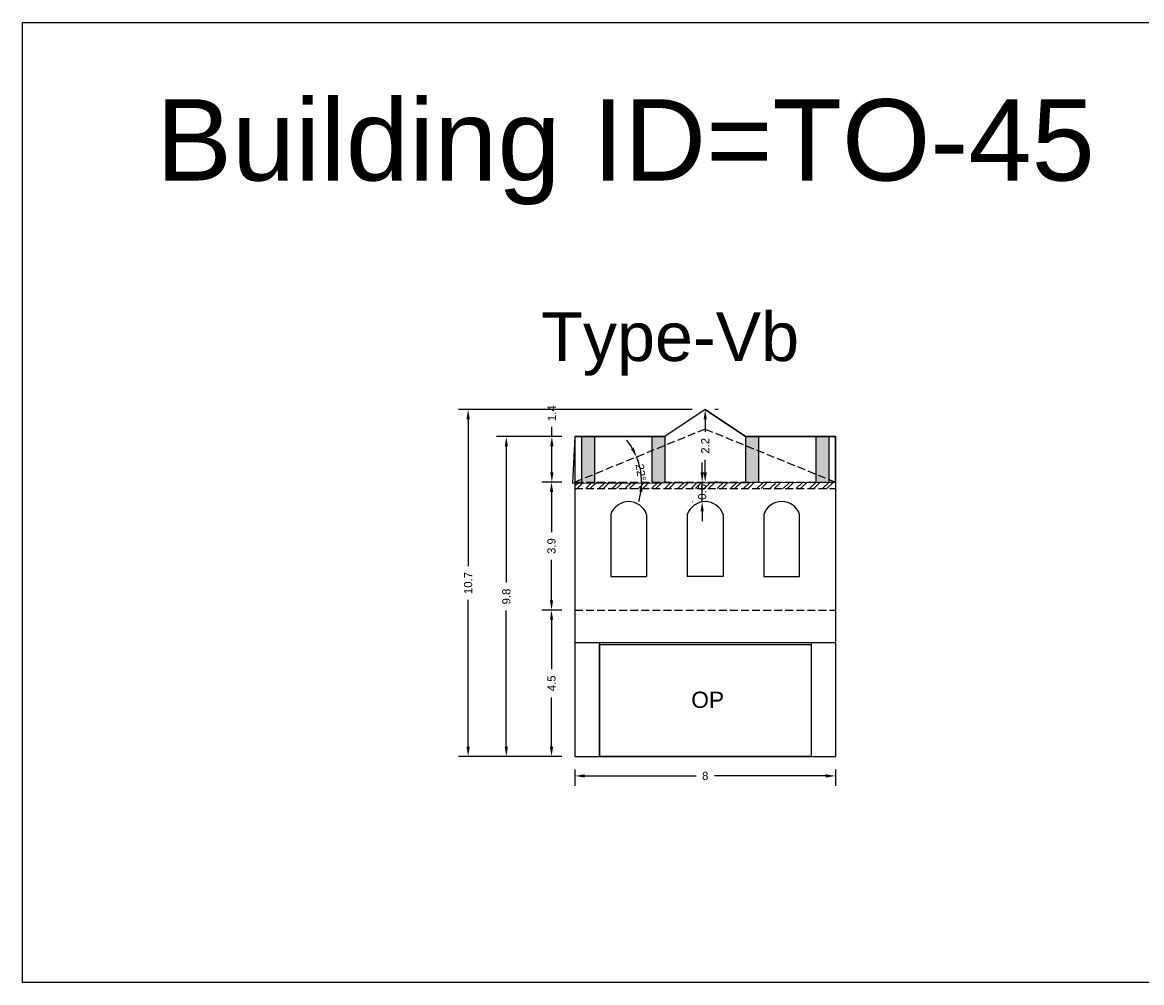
# Model space of a CAD drawing. Header units: metres. Extents: x 3416649 to 3417130, y -6713042 to -6712690.
# Tile 21 of 70: x 3416838 to 3416873, y -6712902 to -6712873. Entities that reach past the tile are written whole.
import ezdxf

# ---------------------------------------------------------------- set-up
doc = ezdxf.new("R2010")
doc.units = ezdxf.units.M
doc.linetypes.add('ACAD_ISO02W100', pattern=[15, 12, -3])
doc.layers.add('Dotted', color=7, linetype='ACAD_ISO02W100', plot=False)
doc.styles.get("Standard").update_dxf_attribs({"font": 'arial.ttf'})
doc.dimstyles.new('ISO-25', dxfattribs={"dimtxt": 0.25, "dimasz": 0.3, "dimexe": 0.3, "dimexo": 0.4, "dimgap": 0.2, "dimtad": 0, "dimdec": 1, "dimdsep": 46, "dimtxsty": 'Standard', "dimcen": 2.5, "dimadec": 0, "dimazin": 0, "dimtfac": 1, "dimtdec": 1, "dimtmove": 0, "dimatfit": 3, "dimfxl": 1, "dimarcsym": 0})

# ---------------------------------------------------------------- blocks, each defined once
blk = doc.blocks.new('*D359')
at = {"color": 0, "lineweight": -2, "transparency": 16777216}
for p, q in [((3416854.968, -6712890.803), (3416854.349, -6712890.803)), ((3416854.649, -6712891.103), (3416854.649, -6712892.619)), ((3416854.649, -6712895.003), (3416854.649, -6712893.486)), ((3416854.968, -6712895.303), (3416854.349, -6712895.303))]:
    blk.add_line(p, q, dxfattribs=at)
at = {"color": 0, "transparency": 16777216}
for points in [[(3416854.599, -6712891.103), (3416854.699, -6712891.103), (3416854.649, -6712890.803)], [(3416854.599, -6712895.003), (3416854.699, -6712895.003), (3416854.649, -6712895.303)]]:
    blk.add_solid(points, dxfattribs=at)
at = {"layer": 'Defpoints', "color": 0, "transparency": 16777216}
for p in [(3416854.649, -6712890.803), (3416855.368, -6712890.803), (3416855.368, -6712895.303)]:
    blk.add_point(p, dxfattribs=at)
at = {"color": 0, "transparency": 16777216, "insert": (3416854.649, -6712893.053), "char_height": 0.25, "attachment_point": 5, "rotation": 90}
blk.add_mtext('4.5', dxfattribs=at)
blk = doc.blocks.new('*D360')
at = {"color": 0, "lineweight": -2, "transparency": 16777216}
for p, q in [((3416854.968, -6712886.873), (3416854.349, -6712886.873)), ((3416854.649, -6712887.173), (3416854.649, -6712888.41)), ((3416854.649, -6712890.503), (3416854.649, -6712889.265)), ((3416854.968, -6712890.803), (3416854.349, -6712890.803))]:
    blk.add_line(p, q, dxfattribs=at)
at = {"color": 0, "transparency": 16777216}
for points in [[(3416854.599, -6712887.173), (3416854.699, -6712887.173), (3416854.649, -6712886.873)], [(3416854.599, -6712890.503), (3416854.699, -6712890.503), (3416854.649, -6712890.803)]]:
    blk.add_solid(points, dxfattribs=at)
at = {"layer": 'Defpoints', "color": 0, "transparency": 16777216}
for p in [(3416854.649, -6712886.873), (3416855.368, -6712886.873), (3416855.368, -6712890.803)]:
    blk.add_point(p, dxfattribs=at)
at = {"color": 0, "transparency": 16777216, "insert": (3416854.649, -6712888.838), "char_height": 0.25, "attachment_point": 5, "rotation": 90}
blk.add_mtext('3.9', dxfattribs=at)
blk = doc.blocks.new('*D361')
at = {"color": 0, "lineweight": -2, "transparency": 16777216}
for start, end in [(30.5806, 38.9903), (0, 22.1709), (343.1806, 351.5903)]:
    blk.add_arc((3416855.368, -6712886.873), 2.046, start, end, dxfattribs=at)
at = {"color": 0, "transparency": 16777216}
for points in [[(3416857.174, -6712885.81), (3416857.084, -6712885.854), (3416857.262, -6712886.101)], [(3416857.342, -6712887.168), (3416857.442, -6712887.175), (3416857.414, -6712886.873)]]:
    blk.add_solid(points, dxfattribs=at)
at = {"layer": 'Defpoints', "color": 0, "transparency": 16777216}
for p in [(3416859.368, -6712885.243), (3416857.346, -6712886.351), (3416855.368, -6712886.873), (3416855.368, -6712886.873), (3416863.368, -6712886.873)]:
    blk.add_point(p, dxfattribs=at)
at = {"color": 0, "transparency": 16777216, "insert": (3416857.392, -6712886.573), "char_height": 0.25, "attachment_point": 5, "rotation": 278.4097}
blk.add_mtext('22°', dxfattribs=at)
blk = doc.blocks.new('*D362')
at = {"color": 0, "lineweight": -2, "transparency": 16777216}
for p, q in [((3416854.659, -6712885.473), (3416854.659, -6712885.173)), ((3416854.968, -6712885.473), (3416854.359, -6712885.473)), ((3416854.659, -6712886.573), (3416854.659, -6712885.773)), ((3416854.968, -6712886.873), (3416854.359, -6712886.873))]:
    blk.add_line(p, q, dxfattribs=at)
at = {"color": 0, "transparency": 16777216}
for points in [[(3416854.609, -6712885.773), (3416854.709, -6712885.773), (3416854.659, -6712885.473)], [(3416854.609, -6712886.573), (3416854.709, -6712886.573), (3416854.659, -6712886.873)]]:
    blk.add_solid(points, dxfattribs=at)
at = {"layer": 'Defpoints', "color": 0, "transparency": 16777216}
for p in [(3416854.659, -6712885.473), (3416855.368, -6712885.473), (3416855.368, -6712886.873)]:
    blk.add_point(p, dxfattribs=at)
at = {"color": 0, "transparency": 16777216, "insert": (3416854.659, -6712884.757), "char_height": 0.25, "attachment_point": 5, "rotation": 90}
blk.add_mtext('1.4', dxfattribs=at)
blk = doc.blocks.new('*D363')
at = {"color": 0, "lineweight": -2, "transparency": 16777216}
for p, q in [((3416859.768, -6712884.643), (3416859.668, -6712884.643)), ((3416859.368, -6712884.943), (3416859.368, -6712885.329)), ((3416859.368, -6712886.573), (3416859.368, -6712886.186)), ((3416859.768, -6712886.873), (3416859.668, -6712886.873))]:
    blk.add_line(p, q, dxfattribs=at)
at = {"color": 0, "transparency": 16777216}
for points in [[(3416859.318, -6712884.943), (3416859.418, -6712884.943), (3416859.368, -6712884.643)], [(3416859.318, -6712886.573), (3416859.418, -6712886.573), (3416859.368, -6712886.873)]]:
    blk.add_solid(points, dxfattribs=at)
at = {"layer": 'Defpoints', "color": 0, "transparency": 16777216}
for p in [(3416859.368, -6712884.643), (3416859.368, -6712886.873), (3416859.368, -6712886.873)]:
    blk.add_point(p, dxfattribs=at)
at = {"color": 0, "transparency": 16777216, "insert": (3416859.368, -6712885.758), "char_height": 0.25, "attachment_point": 5, "rotation": 90}
blk.add_mtext('2.2', dxfattribs=at)
blk = doc.blocks.new('*D364')
at = {"color": 0, "lineweight": -2, "transparency": 16777216}
for p, q in [((3416855.368, -6712895.703), (3416855.368, -6712896.201)), ((3416863.368, -6712895.703), (3416863.368, -6712896.201)), ((3416855.668, -6712895.901), (3416859.086, -6712895.901)), ((3416863.068, -6712895.901), (3416859.65, -6712895.901))]:
    blk.add_line(p, q, dxfattribs=at)
at = {"color": 0, "transparency": 16777216}
for points in [[(3416855.668, -6712895.851), (3416855.668, -6712895.951), (3416855.368, -6712895.901)], [(3416863.068, -6712895.851), (3416863.068, -6712895.951), (3416863.368, -6712895.901)]]:
    blk.add_solid(points, dxfattribs=at)
at = {"layer": 'Defpoints', "color": 0, "transparency": 16777216}
for p in [(3416855.368, -6712895.303), (3416863.368, -6712895.303), (3416863.368, -6712895.901)]:
    blk.add_point(p, dxfattribs=at)
at = {"color": 0, "transparency": 16777216, "insert": (3416859.368, -6712895.901), "char_height": 0.25, "attachment_point": 5}
blk.add_mtext('8', dxfattribs=at)
blk = doc.blocks.new('*D365')
at = {"color": 0, "lineweight": -2, "transparency": 16777216}
for p, q in [((3416854.968, -6712885.473), (3416852.961, -6712885.473)), ((3416853.261, -6712885.773), (3416853.261, -6712889.96)), ((3416853.261, -6712895.003), (3416853.261, -6712890.815)), ((3416854.968, -6712895.303), (3416852.961, -6712895.303))]:
    blk.add_line(p, q, dxfattribs=at)
at = {"color": 0, "transparency": 16777216}
for points in [[(3416853.211, -6712885.773), (3416853.311, -6712885.773), (3416853.261, -6712885.473)], [(3416853.211, -6712895.003), (3416853.311, -6712895.003), (3416853.261, -6712895.303)]]:
    blk.add_solid(points, dxfattribs=at)
at = {"layer": 'Defpoints', "color": 0, "transparency": 16777216}
for p in [(3416853.261, -6712885.473), (3416855.368, -6712885.473), (3416855.368, -6712895.303)]:
    blk.add_point(p, dxfattribs=at)
at = {"color": 0, "transparency": 16777216, "insert": (3416853.261, -6712890.388), "char_height": 0.25, "attachment_point": 5, "rotation": 90}
blk.add_mtext('9.8', dxfattribs=at)
blk = doc.blocks.new('*D366')
at = {"color": 0, "lineweight": -2, "transparency": 16777216}
for p, q in [((3416858.968, -6712884.643), (3416851.789, -6712884.643)), ((3416852.089, -6712884.943), (3416852.089, -6712889.46)), ((3416852.089, -6712895.003), (3416852.089, -6712890.485)), ((3416854.968, -6712895.303), (3416851.789, -6712895.303))]:
    blk.add_line(p, q, dxfattribs=at)
at = {"color": 0, "transparency": 16777216}
for points in [[(3416852.039, -6712884.943), (3416852.139, -6712884.943), (3416852.089, -6712884.643)], [(3416852.039, -6712895.003), (3416852.139, -6712895.003), (3416852.089, -6712895.303)]]:
    blk.add_solid(points, dxfattribs=at)
at = {"layer": 'Defpoints', "color": 0, "transparency": 16777216}
for p in [(3416852.089, -6712884.643), (3416859.368, -6712884.643), (3416855.368, -6712895.303)]:
    blk.add_point(p, dxfattribs=at)
at = {"color": 0, "transparency": 16777216, "insert": (3416852.089, -6712889.973), "char_height": 0.25, "attachment_point": 5, "rotation": 90}
blk.add_mtext('10.7', dxfattribs=at)
blk = doc.blocks.new('*D367')
at = {"color": 0, "lineweight": -2, "transparency": 16777216}
for p, q in [((3416859.275, -6712886.573), (3416859.275, -6712886.273)), ((3416858.968, -6712886.873), (3416858.975, -6712886.873)), ((3416859.275, -6712887.473), (3416859.275, -6712886.873)), ((3416858.968, -6712887.473), (3416858.975, -6712887.473)), ((3416859.275, -6712887.773), (3416859.275, -6712888.073))]:
    blk.add_line(p, q, dxfattribs=at)
at = {"color": 0, "transparency": 16777216}
for points in [[(3416859.225, -6712886.573), (3416859.325, -6712886.573), (3416859.275, -6712886.873)], [(3416859.225, -6712887.773), (3416859.325, -6712887.773), (3416859.275, -6712887.473)]]:
    blk.add_solid(points, dxfattribs=at)
at = {"layer": 'Defpoints', "color": 0, "transparency": 16777216}
for p in [(3416859.275, -6712886.873), (3416859.368, -6712886.873), (3416859.368, -6712887.473)]:
    blk.add_point(p, dxfattribs=at)
at = {"color": 0, "transparency": 16777216, "insert": (3416859.275, -6712887.173), "char_height": 0.25, "attachment_point": 5, "rotation": 90}
blk.add_mtext('0.6', dxfattribs=at)

msp = doc.modelspace()

# ---------------------------------------------------------------- hatches: boundary and pattern name
h = msp.add_hatch(color=256)
h.dxf.hatch_style = 1
h.paths.add_polyline_path([(3416863.168, -6712885.473), (3416862.768, -6712885.473), (3416862.768, -6712886.628), (3416863.168, -6712886.791)])
h.paths.add_polyline_path([(3416863.168, -6712886.791), (3416862.768, -6712886.628), (3416862.768, -6712886.873), (3416863.168, -6712886.873)])
h.paths.add_polyline_path([(3416861.008, -6712885.911), (3416860.608, -6712885.748), (3416860.608, -6712886.873), (3416861.008, -6712886.873)])
h.paths.add_polyline_path([(3416861.008, -6712885.473), (3416860.608, -6712885.473), (3416860.608, -6712885.748), (3416861.008, -6712885.911)])
h.paths.add_polyline_path([(3416858.128, -6712885.473), (3416857.728, -6712885.473), (3416857.728, -6712885.911), (3416858.128, -6712885.748)])
h.paths.add_polyline_path([(3416858.128, -6712885.748), (3416857.728, -6712885.911), (3416857.728, -6712886.873), (3416858.128, -6712886.873)])
h.paths.add_polyline_path([(3416855.968, -6712885.473), (3416855.568, -6712885.473), (3416855.568, -6712886.791), (3416855.968, -6712886.628)])
h.paths.add_polyline_path([(3416855.968, -6712886.628), (3416855.568, -6712886.791), (3416855.568, -6712886.873), (3416855.968, -6712886.873)])
h = msp.add_hatch()
h.set_pattern_fill('ANSI32', color=256, scale=0.03)
h.set_pattern_definition([(45, (-75.1711, 0), (-0.202055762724, 0.202055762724), []), (45, (-75.0364, 0), (-0.202055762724, 0.202055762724), [])])
h.paths.add_polyline_path([(3416863.368, -6712886.873), (3416855.368, -6712886.873), (3416855.368, -6712887.073), (3416863.368, -6712887.073)])
h.paths.add_polyline_path([(3416859.535, -6712887.477), (3416859.535, -6712886.867), (3416859.019, -6712886.867), (3416859.019, -6712887.477)], flags=9)

# ---------------------------------------------------------------- linework, layer by layer
for points in [[(3416838.401, -6712872.746), (3416877.018, -6712872.746), (3416877.018, -6712902.253), (3416838.401, -6712902.253)], [(3416863.368, -6712886.873), (3416863.368, -6712885.473), (3416860.608, -6712885.473), (3416859.368, -6712884.643), (3416858.128, -6712885.473), (3416855.368, -6712885.473), (3416855.298, -6712886.901)], [(3416856.118, -6712891.861), (3416862.618, -6712891.861), (3416862.618, -6712895.303), (3416856.118, -6712895.303)]]:
    msp.add_lwpolyline(points, close=True)
for points in [[(3416859.368, -6712884.643), (3416858.128, -6712885.473)], [(3416859.368, -6712884.643), (3416860.608, -6712885.473)], [(3416855.368, -6712885.473), (3416858.128, -6712885.473)], [(3416855.368, -6712885.473), (3416855.368, -6712895.303)], [(3416855.568, -6712885.473), (3416855.568, -6712886.873)], [(3416855.968, -6712885.473), (3416855.968, -6712886.873)], [(3416857.728, -6712885.473), (3416857.728, -6712886.873)], [(3416858.128, -6712885.473), (3416858.128, -6712886.873)], [(3416860.608, -6712885.473), (3416863.368, -6712885.473)], [(3416860.608, -6712885.473), (3416860.608, -6712886.873)], [(3416861.008, -6712885.473), (3416861.008, -6712886.873)], [(3416862.768, -6712885.473), (3416862.768, -6712886.873)], [(3416863.168, -6712885.473), (3416863.168, -6712886.873)], [(3416863.368, -6712885.473), (3416863.368, -6712895.303)], [(3416856.468, -6712887.864), (3416856.468, -6712889.773)], [(3416857.568, -6712887.864), (3416857.568, -6712889.773)], [(3416858.818, -6712887.864), (3416858.818, -6712889.773)], [(3416859.918, -6712887.864), (3416859.918, -6712889.773)], [(3416856.468, -6712889.773), (3416857.568, -6712889.773)], [(3416859.918, -6712889.773), (3416858.818, -6712889.773)], [(3416855.368, -6712891.803), (3416863.368, -6712891.803)], [(3416856.118, -6712891.803), (3416856.118, -6712895.303)], [(3416862.618, -6712891.803), (3416862.618, -6712895.303)], [(3416855.368, -6712895.303), (3416863.368, -6712895.303)]]:
    msp.add_lwpolyline(points)
msp.add_lwpolyline([(3416861.168, -6712889.773), (3416862.268, -6712889.773), (3416862.268, -6712887.864, 0.71183), (3416861.168, -6712887.864)], format="xyb", close=True)
for centre in [(3416857.018, -6712888.055), (3416859.368, -6712888.055)]:
    msp.add_arc(centre, 0.582, 19.1112, 160.8888)
at = {"layer": 'Dotted', "ltscale": 0.02}
for points in [[(3416859.368, -6712885.243), (3416855.368, -6712886.873)], [(3416859.368, -6712885.243), (3416863.368, -6712886.873)], [(3416855.368, -6712886.873), (3416863.368, -6712886.873)], [(3416855.368, -6712887.073), (3416863.368, -6712887.073)], [(3416855.368, -6712890.803), (3416863.368, -6712890.803)]]:
    msp.add_lwpolyline(points, dxfattribs=at)

# ---------------------------------------------------------------- texts
for s, width, heights, insert, char_height, attachment_point in [('Building ID=TO-45', 67.86454, [0.517], (3416842.507, -6712875.106), 2.5, 1), ('Type-Vb ', 9.99112, [0.517], (3416854.333, -6712881.652), 1.5, 1), ('OP', 67.86454, [0], (3416859.948, -6712893.311), 0.5, 3)]:
    msp.add_mtext_dynamic_manual_height_columns(s, width=width, gutter_width=12.5, heights=heights, dxfattribs=dict(insert=insert, char_height=char_height, attachment_point=attachment_point))

# ---------------------------------------------------------------- dimensions: what is measured, and where the dimension line sits
for base, p1, p2, picture, middle in [((3416852.089, -6712884.643), (3416855.368, -6712895.303), (3416859.368, -6712884.643), '*D366', (3416852.089, -6712889.973)), ((3416854.659, -6712885.473), (3416855.368, -6712886.873), (3416855.368, -6712885.473), '*D362', (3416854.659, -6712884.757)), ((3416859.368, -6712886.873), (3416859.368, -6712884.643), (3416859.368, -6712886.873), '*D363', (3416859.368, -6712885.758)), ((3416853.261, -6712885.473), (3416855.368, -6712895.303), (3416855.368, -6712885.473), '*D365', (3416853.261, -6712890.388)), ((3416854.649, -6712886.873), (3416855.368, -6712890.803), (3416855.368, -6712886.873), '*D360', (3416854.649, -6712888.838)), ((3416854.649, -6712890.803), (3416855.368, -6712895.303), (3416855.368, -6712890.803), '*D359', (3416854.649, -6712893.053))]:
    dim = msp.add_linear_dim(base=base, p1=p1, p2=p2, angle=90, dimstyle='ISO-25')
    dim.commit()
    dim.dimension.update_dxf_attribs({"geometry": picture, "text_midpoint": middle})
dim = msp.add_angular_dim_2l(base=(3416857.346, -6712886.351), line1=((3416855.368, -6712886.873), (3416863.368, -6712886.873)), line2=((3416859.368, -6712885.243), (3416855.368, -6712886.873)), dimstyle='ISO-25')
dim.commit()
dim.dimension.update_dxf_attribs({"geometry": '*D361', "text_midpoint": (3416857.392, -6712886.573), "dimtype": 162})
dim = msp.add_linear_dim(base=(3416859.275, -6712886.873), p1=(3416859.368, -6712887.473), p2=(3416859.368, -6712886.873), angle=90, dimstyle='ISO-25')
dim.commit()
dim.dimension.update_dxf_attribs({"geometry": '*D367', "text_midpoint": (3416859.275, -6712887.173), "dimtype": 160})
dim = msp.add_linear_dim(base=(3416863.368, -6712895.901), p1=(3416855.368, -6712895.303), p2=(3416863.368, -6712895.303), dimstyle='ISO-25')
dim.commit()
dim.dimension.update_dxf_attribs({"geometry": '*D364', "text_midpoint": (3416859.368, -6712895.901)})

doc.saveas('drawing.dxf')
